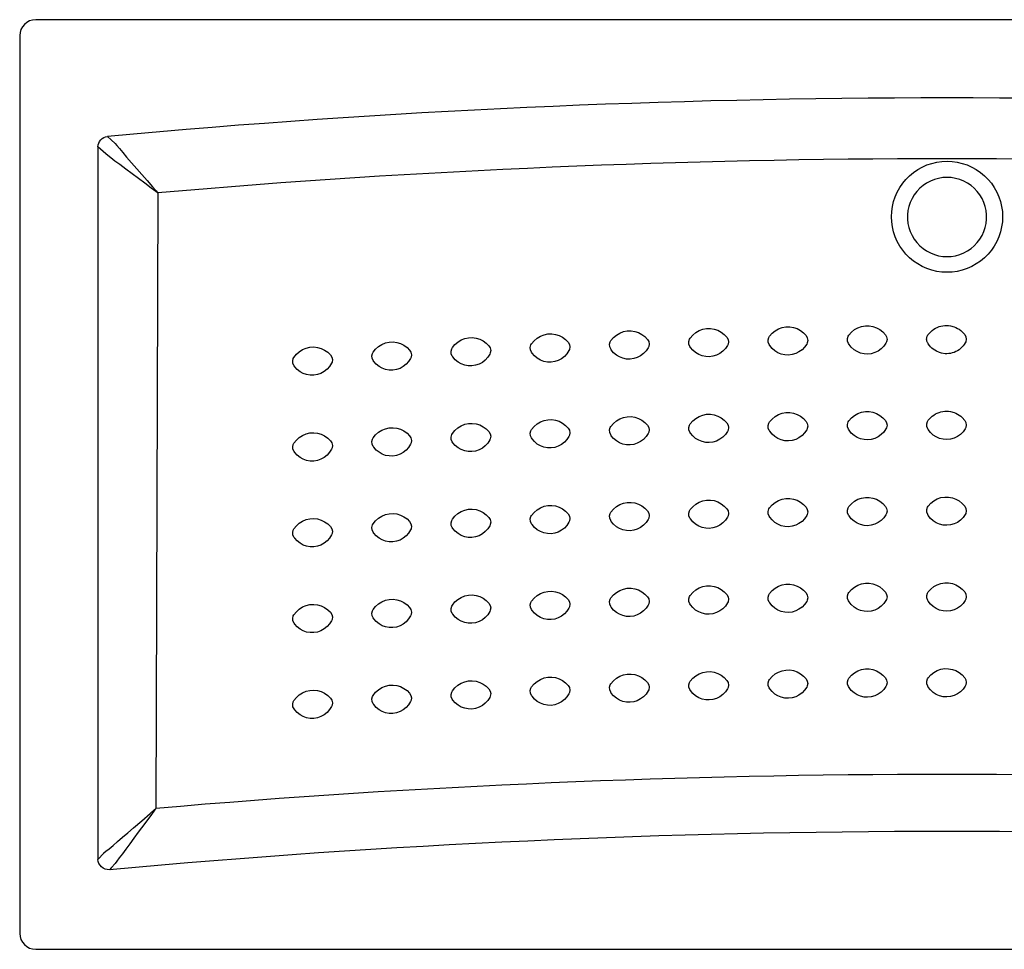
# Model space of a CAD drawing. Header units: millimetres. Extents: x -0.7 to 0.7, y -0.7 to 0.
# Tile 1 of 2: x -0.7 to 0.04, y -0.7 to 0. Entities that reach past the tile are written whole.
import ezdxf

# ---------------------------------------------------------------- set-up
doc = ezdxf.new("R2010")
doc.units = ezdxf.units.MM
doc.layers.add('BLOCKS', color=3, linetype='Continuous')

msp = doc.modelspace()

# ---------------------------------------------------------------- linework, layer by layer
at = {"layer": 'BLOCKS'}
for p, q in [((0.69, 0), (-0.69, 0)), ((-0.70209, -0.01209), (-0.70209, -0.69209)), ((-0.64281, -0.09627), (-0.64281, -0.63606)), ((-0.63696, -0.10162), (-0.64281, -0.09627)), ((-0.62979, -0.09377), (-0.62969, -0.09389)), ((-0.63686, -0.10171), (-0.63696, -0.10162)), ((-0.59756, -0.13115), (-0.59899, -0.59748)), ((-0.64281, -0.63606), (-0.63849, -0.63132)), ((-0.63849, -0.63132), (-0.63836, -0.63122)), ((-0.6298, -0.63906), (-0.6299, -0.63917)), ((-0.69, -0.70419), (0.69, -0.70419))]:
    msp.add_line(p, q, dxfattribs=at)
at = {"layer": 'BLOCKS', "flags": 128}
for points in [[(-0.64281, -0.09627), (-0.64265, -0.09484), (-0.64222, -0.09347), (-0.64156, -0.09218), (-0.64068, -0.09103), (-0.63962, -0.09005), (-0.6384, -0.08927), (-0.63706, -0.08872), (-0.63566, -0.08842)], [(-0.63566, -0.08842), (-0.63291, -0.09093), (-0.62979, -0.09377)], [(-0.62969, -0.09389), (-0.62844, -0.09542), (-0.62652, -0.0977), (-0.62404, -0.10061), (-0.62111, -0.10404), (-0.6174, -0.10834), (-0.61335, -0.11301), (-0.60955, -0.11739), (-0.60561, -0.12192), (-0.60159, -0.12653), (-0.59877, -0.12976), (-0.59793, -0.13073), (-0.59767, -0.13103), (-0.59758, -0.13112), (-0.59756, -0.13115)], [(-0.59756, -0.13115), (-0.59759, -0.13113), (-0.59769, -0.13105), (-0.59801, -0.13082), (-0.59904, -0.13006), (-0.60249, -0.12752), (-0.60741, -0.12388), (-0.61224, -0.12031), (-0.61688, -0.11686), (-0.62183, -0.11317), (-0.62636, -0.10977), (-0.62995, -0.10706), (-0.63298, -0.10475), (-0.63533, -0.10293), (-0.63686, -0.10171)], [(0, -0.19136), (-0.00388, -0.19118), (-0.00773, -0.19064), (-0.01151, -0.18976), (-0.0152, -0.18852), (-0.01875, -0.18695), (-0.02215, -0.18506), (-0.02535, -0.18286), (-0.02834, -0.18038), (-0.03109, -0.17764), (-0.03357, -0.17465), (-0.03577, -0.17144), (-0.03766, -0.16805), (-0.03923, -0.16449), (-0.04047, -0.16081), (-0.04135, -0.15703), (-0.04189, -0.15318), (-0.04207, -0.1493), (-0.04189, -0.14542), (-0.04135, -0.14157), (-0.04047, -0.13779), (-0.03923, -0.1341), (-0.03766, -0.13055), (-0.03577, -0.12715), (-0.03357, -0.12395), (-0.03109, -0.12096), (-0.02834, -0.11821), (-0.02535, -0.11573), (-0.02215, -0.11353), (-0.01875, -0.11164), (-0.0152, -0.11007), (-0.01151, -0.10884), (-0.00773, -0.10795), (-0.00388, -0.10741), (0, -0.10723), (0.00388, -0.10741), (0.00773, -0.10795), (0.01151, -0.10884), (0.0152, -0.11007), (0.01875, -0.11164), (0.02215, -0.11353), (0.02535, -0.11573), (0.02834, -0.11821), (0.03109, -0.12096), (0.03357, -0.12395), (0.03577, -0.12715), (0.03766, -0.13055), (0.03923, -0.1341), (0.04047, -0.13779), (0.04135, -0.14157), (0.04189, -0.14542), (0.04207, -0.1493), (0.04189, -0.15318), (0.04135, -0.15703), (0.04047, -0.16081), (0.03923, -0.16449), (0.03766, -0.16805), (0.03577, -0.17144), (0.03357, -0.17465), (0.03109, -0.17764), (0.02834, -0.18038), (0.02535, -0.18286), (0.02215, -0.18506), (0.01875, -0.18695), (0.0152, -0.18852), (0.01151, -0.18976), (0.00773, -0.19064), (0.00388, -0.19118), (0, -0.19136)], [(0, -0.11948), (-0.00324, -0.11965), (-0.00645, -0.12018), (-0.00958, -0.12105), (-0.0126, -0.12225), (-0.01547, -0.12377), (-0.01816, -0.12559), (-0.02063, -0.12769), (-0.02286, -0.13005), (-0.02483, -0.13264), (-0.02651, -0.13542), (-0.02787, -0.13837), (-0.02891, -0.14145), (-0.0296, -0.14462), (-0.02996, -0.14785), (-0.02996, -0.15109), (-0.0296, -0.15432), (-0.02891, -0.1575), (-0.02787, -0.16057), (-0.02651, -0.16352), (-0.02483, -0.1663), (-0.02286, -0.16889), (-0.02063, -0.17125), (-0.01816, -0.17335), (-0.01547, -0.17517), (-0.0126, -0.17669), (-0.00958, -0.1779), (-0.00645, -0.17877), (-0.00324, -0.17929), (0, -0.17947), (0.00324, -0.17929), (0.00645, -0.17877), (0.00958, -0.1779), (0.0126, -0.17669), (0.01547, -0.17517), (0.01816, -0.17335), (0.02063, -0.17125), (0.02286, -0.16889), (0.02483, -0.1663), (0.02651, -0.16352), (0.02787, -0.16057), (0.02891, -0.1575), (0.0296, -0.15432), (0.02996, -0.15109), (0.02996, -0.14785), (0.0296, -0.14462), (0.02891, -0.14145), (0.02787, -0.13837), (0.02651, -0.13542), (0.02483, -0.13264), (0.02286, -0.13005), (0.02063, -0.12769), (0.01816, -0.12559), (0.01547, -0.12377), (0.0126, -0.12225), (0.00958, -0.12105), (0.00645, -0.12018), (0.00324, -0.11965), (0, -0.11948)], [(-0.31453, -0.24548), (-0.31264, -0.2432), (-0.31041, -0.24127), (-0.30788, -0.23974), (-0.30512, -0.23865), (-0.30226, -0.23807), (-0.29933, -0.23798), (-0.29648, -0.23838), (-0.29373, -0.23925), (-0.29116, -0.24057), (-0.28883, -0.24229), (-0.28686, -0.24433)], [(-0.2545, -0.24306), (-0.2526, -0.2408), (-0.25035, -0.23888), (-0.2478, -0.23737), (-0.24504, -0.23632), (-0.24217, -0.23576), (-0.23925, -0.23569), (-0.2364, -0.23611), (-0.23366, -0.237), (-0.23109, -0.23835), (-0.22878, -0.24009), (-0.22682, -0.24215)], [(-0.19446, -0.24116), (-0.19254, -0.23891), (-0.19027, -0.23701), (-0.18771, -0.23552), (-0.18494, -0.23449), (-0.18207, -0.23395), (-0.17914, -0.23391), (-0.1763, -0.23436), (-0.17356, -0.23527), (-0.17101, -0.23664), (-0.16871, -0.23841), (-0.16677, -0.24048)], [(-0.13441, -0.23976), (-0.13246, -0.23753), (-0.13018, -0.23565), (-0.12761, -0.23418), (-0.12483, -0.23317), (-0.12195, -0.23266), (-0.11902, -0.23264), (-0.11618, -0.23312), (-0.11346, -0.23405), (-0.11092, -0.23544), (-0.10863, -0.23723), (-0.10671, -0.23931)], [(-0.07434, -0.23887), (-0.07238, -0.23666), (-0.07008, -0.2348), (-0.0675, -0.23335), (-0.06471, -0.23237), (-0.06182, -0.23188), (-0.0589, -0.23189), (-0.05606, -0.23238), (-0.05335, -0.23335), (-0.05081, -0.23475), (-0.04855, -0.23656), (-0.04664, -0.23866)], [(-0.01464, -0.24488), (-0.01487, -0.24446), (-0.01506, -0.24403), (-0.01521, -0.24358), (-0.01534, -0.24309), (-0.01541, -0.24262), (-0.01545, -0.24214), (-0.01545, -0.24167), (-0.0154, -0.24117), (-0.01531, -0.24071), (-0.01519, -0.24026), (-0.01503, -0.23983), (-0.01482, -0.23938), (-0.01447, -0.23878), (-0.01427, -0.23849)], [(-0.01427, -0.23849), (-0.01334, -0.23737), (-0.01233, -0.23633), (-0.01123, -0.23538), (-0.00997, -0.23446), (-0.00873, -0.2337), (-0.00742, -0.23305), (-0.00608, -0.23252), (-0.00458, -0.23207), (-0.00317, -0.23178), (-0.00174, -0.23161), (-0.00031, -0.23156), (0.00123, -0.23164), (0.00263, -0.23184), (0.00537, -0.23257), (0.00677, -0.23315), (0.00804, -0.2338), (0.00926, -0.23455), (0.0104, -0.2354), (0.01154, -0.2364), (0.01343, -0.23852)], [(0.01343, -0.23852), (0.01432, -0.24022), (0.0146, -0.24213), (0.01424, -0.24397), (0.01379, -0.2449)], [(-0.4345, -0.25185), (-0.43266, -0.24954), (-0.43046, -0.24756), (-0.42795, -0.24599), (-0.42522, -0.24486), (-0.42236, -0.24423), (-0.41944, -0.24408), (-0.41658, -0.24444), (-0.41382, -0.24526), (-0.41122, -0.24654), (-0.40886, -0.24822), (-0.40685, -0.25023)], [(-0.37453, -0.24841), (-0.37266, -0.24611), (-0.37045, -0.24416), (-0.36793, -0.24261), (-0.36518, -0.2415), (-0.36232, -0.24089), (-0.3594, -0.24078), (-0.35654, -0.24115), (-0.35379, -0.242), (-0.3512, -0.2433), (-0.34886, -0.245), (-0.34687, -0.24702)], [(-0.31463, -0.25187), (-0.3154, -0.25011), (-0.31554, -0.2482), (-0.31505, -0.24639), (-0.31453, -0.24548)], [(-0.28686, -0.24433), (-0.28589, -0.24599), (-0.28553, -0.24788), (-0.28581, -0.24974), (-0.28622, -0.25069)], [(-0.25466, -0.24945), (-0.25542, -0.24769), (-0.25554, -0.24577), (-0.25503, -0.24397), (-0.2545, -0.24306)], [(-0.22682, -0.24215), (-0.22587, -0.24382), (-0.22552, -0.24571), (-0.22583, -0.24757), (-0.22624, -0.24851)], [(-0.19467, -0.24754), (-0.19541, -0.24577), (-0.19552, -0.24385), (-0.195, -0.24205), (-0.19446, -0.24116)], [(-0.16677, -0.24048), (-0.16583, -0.24215), (-0.16551, -0.24405), (-0.16582, -0.24591), (-0.16625, -0.24685)], [(-0.13467, -0.24614), (-0.1354, -0.24437), (-0.13549, -0.24245), (-0.13495, -0.24065), (-0.13441, -0.23976)], [(-0.10624, -0.24569), (-0.10784, -0.248), (-0.1098, -0.25002), (-0.11208, -0.25168), (-0.1146, -0.25294), (-0.11728, -0.25373), (-0.12006, -0.25406), (-0.12281, -0.25392), (-0.1255, -0.25332), (-0.12804, -0.25227), (-0.13038, -0.25082), (-0.13247, -0.24898), (-0.13423, -0.24682), (-0.13467, -0.24614)], [(-0.10671, -0.23931), (-0.10579, -0.241), (-0.10547, -0.2429), (-0.10581, -0.24475), (-0.10624, -0.24569)], [(-0.07466, -0.24526), (-0.07537, -0.24347), (-0.07544, -0.24155), (-0.07489, -0.23976), (-0.07434, -0.23887)], [(-0.04623, -0.24504), (-0.04785, -0.24734), (-0.04983, -0.24935), (-0.05212, -0.25099), (-0.05465, -0.25222), (-0.05734, -0.25299), (-0.06011, -0.2533), (-0.06286, -0.25313), (-0.06554, -0.25251), (-0.06808, -0.25144), (-0.07041, -0.24997), (-0.07248, -0.24811), (-0.07422, -0.24594), (-0.07466, -0.24526)], [(-0.04664, -0.23866), (-0.04573, -0.24036), (-0.04544, -0.24226), (-0.04579, -0.24411), (-0.04623, -0.24504)], [(0.01379, -0.2449), (0.01303, -0.24606), (0.01218, -0.24715), (0.01125, -0.24817), (0.01016, -0.24918), (0.00906, -0.25002), (0.00789, -0.25078), (0.00667, -0.25142), (0.00531, -0.25201), (0.004, -0.25243), (0.00266, -0.25275), (0.00131, -0.25295), (-0.00016, -0.25304), (-0.00152, -0.25301), (-0.00419, -0.2526), (-0.00559, -0.2522), (-0.00808, -0.25114), (-0.00924, -0.25046), (-0.01043, -0.24963), (-0.01148, -0.24875), (-0.01246, -0.24778), (-0.01335, -0.24675), (-0.01421, -0.24556), (-0.01464, -0.24488)], [(-0.49445, -0.25579), (-0.49262, -0.25347), (-0.49044, -0.25148), (-0.48794, -0.24988), (-0.48522, -0.24873), (-0.48237, -0.24807), (-0.47945, -0.2479), (-0.47659, -0.24823), (-0.47382, -0.24903), (-0.47121, -0.25029), (-0.46884, -0.25195), (-0.46681, -0.25394)], [(-0.4345, -0.25824), (-0.4353, -0.25649), (-0.43547, -0.25458), (-0.43501, -0.25276), (-0.4345, -0.25185)], [(-0.40685, -0.25023), (-0.40586, -0.25187), (-0.40547, -0.25376), (-0.40572, -0.25562), (-0.40611, -0.25658)], [(-0.37458, -0.2548), (-0.37536, -0.25305), (-0.37552, -0.25113), (-0.37504, -0.24932), (-0.37453, -0.24841)], [(-0.34618, -0.25338), (-0.3477, -0.25575), (-0.34959, -0.25783), (-0.35181, -0.25957), (-0.35429, -0.26091), (-0.35694, -0.26179), (-0.3597, -0.26222), (-0.36246, -0.26217), (-0.36516, -0.26166), (-0.36774, -0.2607), (-0.37013, -0.25933), (-0.37228, -0.25756), (-0.37411, -0.25546), (-0.37458, -0.2548)], [(-0.34687, -0.24702), (-0.34589, -0.24868), (-0.34551, -0.25057), (-0.34578, -0.25243), (-0.34618, -0.25338)], [(-0.28622, -0.25069), (-0.28776, -0.25305), (-0.28967, -0.25512), (-0.29191, -0.25683), (-0.2944, -0.25815), (-0.29705, -0.25901), (-0.29982, -0.25942), (-0.30257, -0.25934), (-0.30527, -0.25881), (-0.30785, -0.25783), (-0.31022, -0.25644), (-0.31236, -0.25465), (-0.31417, -0.25254), (-0.31463, -0.25187)], [(-0.22624, -0.24851), (-0.2278, -0.25086), (-0.22973, -0.25291), (-0.23198, -0.25461), (-0.23448, -0.2559), (-0.23715, -0.25674), (-0.23991, -0.25712), (-0.24267, -0.25703), (-0.24536, -0.25647), (-0.24793, -0.25547), (-0.25029, -0.25406), (-0.25241, -0.25225), (-0.25421, -0.25012), (-0.25466, -0.24945)], [(-0.16625, -0.24685), (-0.16783, -0.24918), (-0.16977, -0.25121), (-0.17204, -0.25289), (-0.17455, -0.25416), (-0.17722, -0.25498), (-0.17999, -0.25534), (-0.18274, -0.25522), (-0.18544, -0.25464), (-0.18799, -0.25362), (-0.19034, -0.25219), (-0.19245, -0.25036), (-0.19423, -0.24822), (-0.19467, -0.24754)], [(-0.49438, -0.26219), (-0.4952, -0.26045), (-0.49539, -0.25854), (-0.49494, -0.25671), (-0.49445, -0.25579)], [(-0.46602, -0.26028), (-0.4675, -0.26268), (-0.46935, -0.26479), (-0.47154, -0.26657), (-0.474, -0.26795), (-0.47663, -0.26888), (-0.47939, -0.26935), (-0.48214, -0.26935), (-0.48486, -0.26888), (-0.48745, -0.26797), (-0.48986, -0.26664), (-0.49204, -0.26491), (-0.49391, -0.26284), (-0.49438, -0.26219)], [(-0.46681, -0.25394), (-0.4658, -0.25558), (-0.46539, -0.25746), (-0.46563, -0.25932), (-0.46602, -0.26028)], [(-0.40611, -0.25658), (-0.40761, -0.25896), (-0.40949, -0.26106), (-0.41169, -0.26281), (-0.41416, -0.26417), (-0.4168, -0.26508), (-0.41956, -0.26553), (-0.42231, -0.2655), (-0.42502, -0.26502), (-0.42761, -0.26408), (-0.43001, -0.26273), (-0.43218, -0.26098), (-0.43403, -0.2589), (-0.4345, -0.25824)], [(-0.13441, -0.30475), (-0.13246, -0.30252), (-0.13018, -0.30064), (-0.12761, -0.29917), (-0.12483, -0.29816), (-0.12195, -0.29765), (-0.11902, -0.29763), (-0.11618, -0.29811), (-0.11346, -0.29904), (-0.11092, -0.30043), (-0.10863, -0.30222), (-0.10671, -0.3043)], [(-0.07434, -0.30386), (-0.07238, -0.30165), (-0.07008, -0.29979), (-0.0675, -0.29834), (-0.06471, -0.29736), (-0.06182, -0.29687), (-0.0589, -0.29688), (-0.05606, -0.29737), (-0.05335, -0.29834), (-0.05081, -0.29974), (-0.04855, -0.30155), (-0.04664, -0.30365)], [(-0.01427, -0.30348), (-0.01334, -0.30236), (-0.01233, -0.30132), (-0.01123, -0.30037), (-0.00997, -0.29945), (-0.00873, -0.29869), (-0.00742, -0.29804), (-0.00608, -0.29751), (-0.00458, -0.29706), (-0.00317, -0.29677), (-0.00174, -0.2966), (-0.00031, -0.29655), (0.00123, -0.29663), (0.00263, -0.29683), (0.00537, -0.29756), (0.00677, -0.29814), (0.00804, -0.29879), (0.00926, -0.29954), (0.0104, -0.30039), (0.01154, -0.30139), (0.01343, -0.30351)], [(-0.31453, -0.31047), (-0.31264, -0.30819), (-0.31041, -0.30626), (-0.30788, -0.30473), (-0.30512, -0.30364), (-0.30226, -0.30306), (-0.29933, -0.30297), (-0.29648, -0.30337), (-0.29373, -0.30424), (-0.29116, -0.30556), (-0.28883, -0.30728), (-0.28686, -0.30932)], [(-0.2545, -0.30805), (-0.2526, -0.30579), (-0.25035, -0.30387), (-0.2478, -0.30236), (-0.24504, -0.30131), (-0.24217, -0.30075), (-0.23925, -0.30068), (-0.2364, -0.3011), (-0.23366, -0.30199), (-0.23109, -0.30334), (-0.22878, -0.30508), (-0.22682, -0.30714)], [(-0.19446, -0.30615), (-0.19254, -0.3039), (-0.19027, -0.302), (-0.18771, -0.30051), (-0.18494, -0.29948), (-0.18207, -0.29894), (-0.17914, -0.2989), (-0.1763, -0.29935), (-0.17356, -0.30026), (-0.17101, -0.30163), (-0.16871, -0.3034), (-0.16677, -0.30547)], [(-0.16677, -0.30547), (-0.16583, -0.30714), (-0.16551, -0.30904), (-0.16582, -0.3109), (-0.16625, -0.31184)], [(-0.13467, -0.31113), (-0.1354, -0.30936), (-0.13549, -0.30744), (-0.13495, -0.30564), (-0.13441, -0.30475)], [(-0.10671, -0.3043), (-0.10579, -0.30599), (-0.10547, -0.30789), (-0.10581, -0.30974), (-0.10624, -0.31068)], [(-0.07466, -0.31025), (-0.07537, -0.30846), (-0.07544, -0.30654), (-0.07489, -0.30475), (-0.07434, -0.30386)], [(-0.04664, -0.30365), (-0.04573, -0.30535), (-0.04544, -0.30725), (-0.04579, -0.3091), (-0.04623, -0.31003)], [(-0.01464, -0.30987), (-0.01534, -0.30808), (-0.0154, -0.30616), (-0.01482, -0.30437), (-0.01427, -0.30348)], [(0.01343, -0.30351), (0.01432, -0.30521), (0.0146, -0.30712), (0.01424, -0.30896), (0.01379, -0.30989)], [(-0.49445, -0.32078), (-0.49262, -0.31846), (-0.49044, -0.31647), (-0.48794, -0.31487), (-0.48522, -0.31372), (-0.48237, -0.31306), (-0.47945, -0.31289), (-0.47659, -0.31322), (-0.47382, -0.31402), (-0.47121, -0.31528), (-0.46884, -0.31694), (-0.46681, -0.31893)], [(-0.4345, -0.31684), (-0.43266, -0.31453), (-0.43046, -0.31255), (-0.42795, -0.31098), (-0.42522, -0.30985), (-0.42236, -0.30922), (-0.41944, -0.30908), (-0.41658, -0.30943), (-0.41382, -0.31025), (-0.41122, -0.31153), (-0.40886, -0.31321), (-0.40685, -0.31522)], [(-0.37453, -0.3134), (-0.37266, -0.3111), (-0.37045, -0.30915), (-0.36793, -0.3076), (-0.36518, -0.30649), (-0.36232, -0.30588), (-0.3594, -0.30577), (-0.35654, -0.30614), (-0.35379, -0.30699), (-0.3512, -0.30829), (-0.34886, -0.30999), (-0.34687, -0.31201)], [(-0.34687, -0.31201), (-0.34589, -0.31367), (-0.34551, -0.31556), (-0.34578, -0.31742), (-0.34618, -0.31837)], [(-0.31463, -0.31686), (-0.3154, -0.31511), (-0.31554, -0.31319), (-0.31505, -0.31138), (-0.31453, -0.31047)], [(-0.28686, -0.30932), (-0.28589, -0.31098), (-0.28553, -0.31288), (-0.28581, -0.31473), (-0.28622, -0.31568)], [(-0.25466, -0.31444), (-0.25542, -0.31268), (-0.25554, -0.31076), (-0.25503, -0.30896), (-0.2545, -0.30805)], [(-0.22682, -0.30714), (-0.22587, -0.30881), (-0.22552, -0.3107), (-0.22583, -0.31256), (-0.22624, -0.3135)], [(-0.19467, -0.31253), (-0.19541, -0.31076), (-0.19552, -0.30884), (-0.195, -0.30704), (-0.19446, -0.30615)], [(-0.16625, -0.31184), (-0.16783, -0.31417), (-0.16977, -0.3162), (-0.17204, -0.31788), (-0.17455, -0.31915), (-0.17722, -0.31997), (-0.17999, -0.32033), (-0.18274, -0.32021), (-0.18544, -0.31963), (-0.18799, -0.31861), (-0.19034, -0.31718), (-0.19245, -0.31535), (-0.19423, -0.31321), (-0.19467, -0.31253)], [(-0.10624, -0.31068), (-0.10784, -0.31299), (-0.1098, -0.31501), (-0.11208, -0.31667), (-0.1146, -0.31793), (-0.11728, -0.31872), (-0.12006, -0.31905), (-0.12281, -0.31891), (-0.1255, -0.31831), (-0.12804, -0.31726), (-0.13038, -0.31581), (-0.13247, -0.31397), (-0.13423, -0.31181), (-0.13467, -0.31113)], [(-0.04623, -0.31003), (-0.04785, -0.31233), (-0.04983, -0.31434), (-0.05212, -0.31598), (-0.05465, -0.31721), (-0.05734, -0.31798), (-0.06011, -0.31829), (-0.06286, -0.31812), (-0.06554, -0.3175), (-0.06808, -0.31643), (-0.07041, -0.31496), (-0.07248, -0.3131), (-0.07422, -0.31093), (-0.07466, -0.31025)], [(0.01379, -0.30989), (0.01215, -0.31218), (0.01016, -0.31417), (0.00785, -0.31579), (0.00531, -0.317), (0.00262, -0.31775), (-0.00016, -0.31803), (-0.00291, -0.31784), (-0.00559, -0.31719), (-0.00812, -0.31611), (-0.01043, -0.31462), (-0.01249, -0.31274), (-0.01421, -0.31055), (-0.01464, -0.30987)], [(-0.46681, -0.31893), (-0.4658, -0.32057), (-0.46539, -0.32245), (-0.46563, -0.32431), (-0.46602, -0.32527)], [(-0.4345, -0.32323), (-0.4353, -0.32148), (-0.43547, -0.31957), (-0.43501, -0.31775), (-0.4345, -0.31684)], [(-0.40685, -0.31522), (-0.40586, -0.31686), (-0.40547, -0.31875), (-0.40572, -0.32061), (-0.40611, -0.32157)], [(-0.37458, -0.31979), (-0.37536, -0.31804), (-0.37552, -0.31612), (-0.37504, -0.31431), (-0.37453, -0.3134)], [(-0.34618, -0.31837), (-0.3477, -0.32074), (-0.34959, -0.32282), (-0.35181, -0.32456), (-0.35429, -0.3259), (-0.35694, -0.32678), (-0.3597, -0.32721), (-0.36246, -0.32716), (-0.36516, -0.32665), (-0.36774, -0.32569), (-0.37013, -0.32432), (-0.37228, -0.32255), (-0.37411, -0.32045), (-0.37458, -0.31979)], [(-0.28622, -0.31568), (-0.28776, -0.31804), (-0.28967, -0.32011), (-0.29191, -0.32182), (-0.2944, -0.32314), (-0.29705, -0.324), (-0.29982, -0.32441), (-0.30257, -0.32433), (-0.30527, -0.3238), (-0.30785, -0.32282), (-0.31022, -0.32143), (-0.31236, -0.31964), (-0.31417, -0.31753), (-0.31463, -0.31686)], [(-0.22624, -0.3135), (-0.2278, -0.31585), (-0.22973, -0.3179), (-0.23198, -0.3196), (-0.23448, -0.32089), (-0.23715, -0.32173), (-0.23991, -0.32211), (-0.24267, -0.32202), (-0.24536, -0.32146), (-0.24793, -0.32046), (-0.25029, -0.31905), (-0.25241, -0.31724), (-0.25421, -0.31511), (-0.25466, -0.31444)], [(-0.49438, -0.32718), (-0.4952, -0.32544), (-0.49539, -0.32353), (-0.49494, -0.3217), (-0.49445, -0.32078)], [(-0.46602, -0.32527), (-0.4675, -0.32767), (-0.46935, -0.32978), (-0.47154, -0.33156), (-0.474, -0.33294), (-0.47663, -0.33387), (-0.47939, -0.33434), (-0.48214, -0.33434), (-0.48486, -0.33387), (-0.48745, -0.33296), (-0.48986, -0.33163), (-0.49204, -0.3299), (-0.49391, -0.32783), (-0.49438, -0.32718)], [(-0.40611, -0.32157), (-0.40761, -0.32395), (-0.40949, -0.32605), (-0.41169, -0.3278), (-0.41416, -0.32916), (-0.4168, -0.33007), (-0.41956, -0.33052), (-0.42231, -0.33049), (-0.42502, -0.33001), (-0.42761, -0.32907), (-0.43001, -0.32772), (-0.43218, -0.32597), (-0.43403, -0.32389), (-0.4345, -0.32323)], [(-0.19446, -0.37114), (-0.19254, -0.36889), (-0.19027, -0.36699), (-0.18771, -0.3655), (-0.18494, -0.36447), (-0.18207, -0.36393), (-0.17914, -0.36389), (-0.1763, -0.36434), (-0.17356, -0.36525), (-0.17101, -0.36662), (-0.16871, -0.36839), (-0.16677, -0.37046)], [(-0.13441, -0.36974), (-0.13246, -0.36751), (-0.13018, -0.36563), (-0.12761, -0.36416), (-0.12483, -0.36315), (-0.12195, -0.36264), (-0.11902, -0.36262), (-0.11618, -0.3631), (-0.11346, -0.36403), (-0.11092, -0.36542), (-0.10863, -0.36721), (-0.10671, -0.36929)], [(-0.07434, -0.36885), (-0.07238, -0.36664), (-0.07008, -0.36478), (-0.0675, -0.36333), (-0.06471, -0.36235), (-0.06182, -0.36186), (-0.0589, -0.36187), (-0.05606, -0.36236), (-0.05335, -0.36333), (-0.05081, -0.36473), (-0.04855, -0.36654), (-0.04664, -0.36864)], [(-0.01427, -0.36848), (-0.01229, -0.36628), (-0.00997, -0.36444), (-0.00738, -0.36302), (-0.00458, -0.36205), (-0.00169, -0.36159), (0.00123, -0.36162), (0.00406, -0.36214), (0.00677, -0.36313), (0.00929, -0.36456), (0.01154, -0.36638), (0.01343, -0.3685)], [(-0.37453, -0.37839), (-0.37266, -0.37609), (-0.37045, -0.37414), (-0.36793, -0.37259), (-0.36518, -0.37148), (-0.36232, -0.37087), (-0.3594, -0.37076), (-0.35654, -0.37113), (-0.35379, -0.37198), (-0.3512, -0.37328), (-0.34886, -0.37498), (-0.34687, -0.377)], [(-0.31453, -0.37546), (-0.31264, -0.37318), (-0.31041, -0.37125), (-0.30788, -0.36972), (-0.30512, -0.36863), (-0.30226, -0.36805), (-0.29933, -0.36796), (-0.29648, -0.36836), (-0.29373, -0.36923), (-0.29116, -0.37055), (-0.28883, -0.37227), (-0.28686, -0.37431)], [(-0.2545, -0.37304), (-0.2526, -0.37078), (-0.25035, -0.36886), (-0.2478, -0.36735), (-0.24504, -0.3663), (-0.24217, -0.36574), (-0.23925, -0.36567), (-0.2364, -0.36609), (-0.23366, -0.36698), (-0.23109, -0.36833), (-0.22878, -0.37007), (-0.22682, -0.37213)], [(-0.22682, -0.37213), (-0.22587, -0.3738), (-0.22552, -0.37569), (-0.22583, -0.37755), (-0.22624, -0.37849)], [(-0.19467, -0.37752), (-0.19541, -0.37575), (-0.19552, -0.37383), (-0.195, -0.37203), (-0.19446, -0.37114)], [(-0.16677, -0.37046), (-0.16583, -0.37213), (-0.16551, -0.37403), (-0.16582, -0.37589), (-0.16625, -0.37683)], [(-0.13467, -0.37612), (-0.1354, -0.37435), (-0.13549, -0.37243), (-0.13495, -0.37063), (-0.13441, -0.36974)], [(-0.10671, -0.36929), (-0.10579, -0.37098), (-0.10547, -0.37288), (-0.10581, -0.37473), (-0.10624, -0.37567)], [(-0.07466, -0.37524), (-0.07537, -0.37345), (-0.07544, -0.37153), (-0.07489, -0.36974), (-0.07434, -0.36885)], [(-0.04664, -0.36864), (-0.04573, -0.37034), (-0.04544, -0.37224), (-0.04579, -0.37409), (-0.04623, -0.37502)], [(-0.01464, -0.37486), (-0.01534, -0.37307), (-0.0154, -0.37115), (-0.01482, -0.36936), (-0.01427, -0.36848)], [(0.01343, -0.3685), (0.01432, -0.3702), (0.0146, -0.37211), (0.01424, -0.37395), (0.01379, -0.37488)], [(-0.49445, -0.38577), (-0.49262, -0.38345), (-0.49044, -0.38146), (-0.48794, -0.37986), (-0.48522, -0.37871), (-0.48237, -0.37805), (-0.47945, -0.37788), (-0.47659, -0.37821), (-0.47382, -0.37901), (-0.47121, -0.38027), (-0.46884, -0.38193), (-0.46681, -0.38392)], [(-0.4345, -0.38183), (-0.43266, -0.37952), (-0.43046, -0.37754), (-0.42795, -0.37597), (-0.42522, -0.37484), (-0.42236, -0.37421), (-0.41944, -0.37407), (-0.41658, -0.37442), (-0.41382, -0.37524), (-0.41122, -0.37652), (-0.40886, -0.3782), (-0.40685, -0.38021)], [(-0.37458, -0.38478), (-0.37536, -0.38303), (-0.37552, -0.38111), (-0.37504, -0.3793), (-0.37453, -0.37839)], [(-0.34687, -0.377), (-0.34589, -0.37866), (-0.34551, -0.38055), (-0.34578, -0.38241), (-0.34618, -0.38336)], [(-0.31463, -0.38185), (-0.3154, -0.3801), (-0.31554, -0.37818), (-0.31505, -0.37637), (-0.31453, -0.37546)], [(-0.28686, -0.37431), (-0.28589, -0.37597), (-0.28553, -0.37787), (-0.28581, -0.37972), (-0.28622, -0.38067)], [(-0.25466, -0.37943), (-0.25542, -0.37767), (-0.25554, -0.37575), (-0.25503, -0.37395), (-0.2545, -0.37304)], [(-0.22624, -0.37849), (-0.2278, -0.38084), (-0.22973, -0.38289), (-0.23198, -0.38459), (-0.23448, -0.38588), (-0.23715, -0.38672), (-0.23991, -0.3871), (-0.24267, -0.38701), (-0.24536, -0.38645), (-0.24793, -0.38545), (-0.25029, -0.38404), (-0.25241, -0.38223), (-0.25421, -0.38011), (-0.25466, -0.37943)], [(-0.16625, -0.37683), (-0.16783, -0.37916), (-0.16977, -0.38119), (-0.17204, -0.38287), (-0.17455, -0.38414), (-0.17722, -0.38496), (-0.17999, -0.38532), (-0.18274, -0.3852), (-0.18544, -0.38462), (-0.18799, -0.3836), (-0.19034, -0.38217), (-0.19245, -0.38034), (-0.19423, -0.3782), (-0.19467, -0.37752)], [(-0.10624, -0.37567), (-0.10784, -0.37799), (-0.1098, -0.38), (-0.11208, -0.38166), (-0.1146, -0.38292), (-0.11728, -0.38371), (-0.12006, -0.38404), (-0.12281, -0.3839), (-0.1255, -0.3833), (-0.12804, -0.38225), (-0.13038, -0.3808), (-0.13247, -0.37896), (-0.13423, -0.3768), (-0.13467, -0.37612)], [(-0.04623, -0.37502), (-0.04785, -0.37732), (-0.04983, -0.37933), (-0.05212, -0.38097), (-0.05465, -0.3822), (-0.05734, -0.38297), (-0.06011, -0.38328), (-0.06286, -0.38311), (-0.06554, -0.38249), (-0.06808, -0.38142), (-0.07041, -0.37995), (-0.07248, -0.37809), (-0.07422, -0.37592), (-0.07466, -0.37524)], [(0.01379, -0.37488), (0.01215, -0.37717), (0.01016, -0.37916), (0.00785, -0.38078), (0.00531, -0.38199), (0.00262, -0.38274), (-0.00016, -0.38302), (-0.00291, -0.38283), (-0.00559, -0.38218), (-0.00812, -0.3811), (-0.01043, -0.37961), (-0.01249, -0.37773), (-0.01421, -0.37554), (-0.01464, -0.37486)], [(-0.49438, -0.39217), (-0.4952, -0.39043), (-0.49539, -0.38852), (-0.49494, -0.38669), (-0.49445, -0.38577)], [(-0.46681, -0.38392), (-0.4658, -0.38556), (-0.46539, -0.38744), (-0.46563, -0.3893), (-0.46602, -0.39026)], [(-0.4345, -0.38822), (-0.4353, -0.38648), (-0.43547, -0.38456), (-0.43501, -0.38274), (-0.4345, -0.38183)], [(-0.40611, -0.38656), (-0.40761, -0.38894), (-0.40949, -0.39104), (-0.41169, -0.39279), (-0.41416, -0.39415), (-0.4168, -0.39506), (-0.41956, -0.39551), (-0.42231, -0.39548), (-0.42502, -0.395), (-0.42761, -0.39406), (-0.43001, -0.39271), (-0.43218, -0.39096), (-0.43403, -0.38888), (-0.4345, -0.38822)], [(-0.40685, -0.38021), (-0.40586, -0.38185), (-0.40547, -0.38374), (-0.40572, -0.3856), (-0.40611, -0.38656)], [(-0.34618, -0.38336), (-0.3477, -0.38573), (-0.34959, -0.38781), (-0.35181, -0.38955), (-0.35429, -0.39089), (-0.35694, -0.39177), (-0.3597, -0.3922), (-0.36246, -0.39215), (-0.36516, -0.39164), (-0.36774, -0.39068), (-0.37013, -0.38931), (-0.37228, -0.38754), (-0.37411, -0.38544), (-0.37458, -0.38478)], [(-0.28622, -0.38067), (-0.28776, -0.38303), (-0.28967, -0.3851), (-0.29191, -0.38681), (-0.2944, -0.38813), (-0.29705, -0.38899), (-0.29982, -0.3894), (-0.30257, -0.38932), (-0.30527, -0.38879), (-0.30785, -0.38781), (-0.31022, -0.38642), (-0.31236, -0.38463), (-0.31417, -0.38252), (-0.31463, -0.38185)], [(-0.46602, -0.39026), (-0.4675, -0.39266), (-0.46935, -0.39477), (-0.47154, -0.39655), (-0.474, -0.39793), (-0.47663, -0.39886), (-0.47939, -0.39933), (-0.48214, -0.39933), (-0.48486, -0.39886), (-0.48745, -0.39795), (-0.48986, -0.39662), (-0.49204, -0.39489), (-0.49391, -0.39282), (-0.49438, -0.39217)], [(-0.2545, -0.43803), (-0.2526, -0.43577), (-0.25035, -0.43385), (-0.2478, -0.43234), (-0.24504, -0.43129), (-0.24217, -0.43073), (-0.23925, -0.43066), (-0.2364, -0.43108), (-0.23366, -0.43198), (-0.23109, -0.43332), (-0.22878, -0.43506), (-0.22682, -0.43712)], [(-0.19446, -0.43613), (-0.19254, -0.43388), (-0.19027, -0.43198), (-0.18771, -0.43049), (-0.18494, -0.42946), (-0.18207, -0.42892), (-0.17914, -0.42888), (-0.1763, -0.42933), (-0.17356, -0.43024), (-0.17101, -0.43161), (-0.16871, -0.43338), (-0.16677, -0.43545)], [(-0.13441, -0.43473), (-0.13246, -0.4325), (-0.13018, -0.43062), (-0.12761, -0.42915), (-0.12483, -0.42814), (-0.12195, -0.42763), (-0.11902, -0.42761), (-0.11618, -0.42809), (-0.11346, -0.42903), (-0.11092, -0.43041), (-0.10863, -0.4322), (-0.10671, -0.43428)], [(-0.07434, -0.43384), (-0.07238, -0.43163), (-0.07008, -0.42977), (-0.0675, -0.42832), (-0.06471, -0.42734), (-0.06182, -0.42685), (-0.0589, -0.42686), (-0.05606, -0.42736), (-0.05335, -0.42832), (-0.05081, -0.42973), (-0.04855, -0.43153), (-0.04664, -0.43363)], [(-0.01427, -0.43347), (-0.01229, -0.43127), (-0.00997, -0.42943), (-0.00738, -0.42801), (-0.00458, -0.42704), (-0.00169, -0.42658), (0.00123, -0.42661), (0.00406, -0.42713), (0.00677, -0.42812), (0.00929, -0.42955), (0.01154, -0.43137), (0.01343, -0.43349)], [(-0.4345, -0.44682), (-0.43266, -0.44451), (-0.43046, -0.44253), (-0.42795, -0.44096), (-0.42522, -0.43983), (-0.42236, -0.4392), (-0.41944, -0.43906), (-0.41658, -0.43941), (-0.41382, -0.44023), (-0.41122, -0.44151), (-0.40886, -0.44319), (-0.40685, -0.4452)], [(-0.37453, -0.44338), (-0.37266, -0.44108), (-0.37045, -0.43913), (-0.36793, -0.43758), (-0.36518, -0.43647), (-0.36232, -0.43586), (-0.3594, -0.43575), (-0.35654, -0.43612), (-0.35379, -0.43697), (-0.3512, -0.43827), (-0.34886, -0.43997), (-0.34687, -0.44199)], [(-0.31453, -0.44045), (-0.31264, -0.43817), (-0.31041, -0.43624), (-0.30788, -0.43471), (-0.30512, -0.43362), (-0.30226, -0.43304), (-0.29933, -0.43295), (-0.29648, -0.43335), (-0.29373, -0.43422), (-0.29116, -0.43554), (-0.28883, -0.43726), (-0.28686, -0.4393)], [(-0.28686, -0.4393), (-0.28589, -0.44096), (-0.28553, -0.44286), (-0.28581, -0.44471), (-0.28622, -0.44566)], [(-0.25466, -0.44442), (-0.25542, -0.44266), (-0.25554, -0.44074), (-0.25503, -0.43894), (-0.2545, -0.43803)], [(-0.22682, -0.43712), (-0.22587, -0.43879), (-0.22552, -0.44068), (-0.22583, -0.44254), (-0.22624, -0.44348)], [(-0.19467, -0.44251), (-0.19541, -0.44074), (-0.19552, -0.43882), (-0.195, -0.43702), (-0.19446, -0.43613)], [(-0.16677, -0.43545), (-0.16583, -0.43712), (-0.16551, -0.43902), (-0.16582, -0.44088), (-0.16625, -0.44182)], [(-0.13467, -0.44112), (-0.1354, -0.43934), (-0.13549, -0.43742), (-0.13495, -0.43562), (-0.13441, -0.43473)], [(-0.10671, -0.43428), (-0.10579, -0.43597), (-0.10547, -0.43787), (-0.10581, -0.43972), (-0.10624, -0.44066)], [(-0.07466, -0.44023), (-0.07537, -0.43844), (-0.07544, -0.43652), (-0.07489, -0.43473), (-0.07434, -0.43384)], [(-0.04664, -0.43363), (-0.04573, -0.43533), (-0.04544, -0.43723), (-0.04579, -0.43908), (-0.04623, -0.44001)], [(-0.01464, -0.43985), (-0.01534, -0.43806), (-0.0154, -0.43614), (-0.01482, -0.43435), (-0.01427, -0.43347)], [(0.01343, -0.43349), (0.01432, -0.43519), (0.0146, -0.4371), (0.01424, -0.43894), (0.01379, -0.43987)], [(-0.49445, -0.45076), (-0.49262, -0.44844), (-0.49044, -0.44645), (-0.48794, -0.44485), (-0.48522, -0.4437), (-0.48237, -0.44304), (-0.47945, -0.44287), (-0.47659, -0.4432), (-0.47382, -0.444), (-0.47121, -0.44526), (-0.46884, -0.44692), (-0.46681, -0.44891)], [(-0.4345, -0.45321), (-0.4353, -0.45147), (-0.43547, -0.44955), (-0.43501, -0.44773), (-0.4345, -0.44682)], [(-0.40685, -0.4452), (-0.40586, -0.44684), (-0.40547, -0.44873), (-0.40572, -0.45059), (-0.40611, -0.45155)], [(-0.37458, -0.44977), (-0.37536, -0.44802), (-0.37552, -0.4461), (-0.37504, -0.44429), (-0.37453, -0.44338)], [(-0.34687, -0.44199), (-0.34589, -0.44365), (-0.34551, -0.44554), (-0.34578, -0.4474), (-0.34618, -0.44835)], [(-0.31463, -0.44684), (-0.3154, -0.44509), (-0.31554, -0.44317), (-0.31505, -0.44136), (-0.31453, -0.44045)], [(-0.28622, -0.44566), (-0.28776, -0.44802), (-0.28967, -0.45009), (-0.29191, -0.4518), (-0.2944, -0.45312), (-0.29705, -0.45398), (-0.29982, -0.45439), (-0.30257, -0.45431), (-0.30527, -0.45378), (-0.30785, -0.4528), (-0.31022, -0.45141), (-0.31236, -0.44962), (-0.31417, -0.44751), (-0.31463, -0.44684)], [(-0.22624, -0.44348), (-0.2278, -0.44583), (-0.22973, -0.44788), (-0.23198, -0.44958), (-0.23448, -0.45087), (-0.23715, -0.45171), (-0.23991, -0.45209), (-0.24267, -0.452), (-0.24536, -0.45144), (-0.24793, -0.45044), (-0.25029, -0.44903), (-0.25241, -0.44722), (-0.25421, -0.4451), (-0.25466, -0.44442)], [(-0.16625, -0.44182), (-0.16783, -0.44415), (-0.16977, -0.44618), (-0.17204, -0.44786), (-0.17455, -0.44913), (-0.17722, -0.44995), (-0.17999, -0.45031), (-0.18274, -0.45019), (-0.18544, -0.44961), (-0.18799, -0.44859), (-0.19034, -0.44716), (-0.19245, -0.44533), (-0.19423, -0.44319), (-0.19467, -0.44251)], [(-0.10624, -0.44066), (-0.10784, -0.44298), (-0.1098, -0.44499), (-0.11208, -0.44665), (-0.1146, -0.44791), (-0.11728, -0.4487), (-0.12006, -0.44903), (-0.12281, -0.44889), (-0.1255, -0.44829), (-0.12804, -0.44724), (-0.13038, -0.44579), (-0.13247, -0.44395), (-0.13423, -0.44179), (-0.13467, -0.44112)], [(-0.04623, -0.44001), (-0.04785, -0.44231), (-0.04983, -0.44432), (-0.05212, -0.44596), (-0.05465, -0.44719), (-0.05734, -0.44796), (-0.06011, -0.44827), (-0.06286, -0.4481), (-0.06554, -0.44748), (-0.06808, -0.44641), (-0.07041, -0.44494), (-0.07248, -0.44308), (-0.07422, -0.44091), (-0.07466, -0.44023)], [(0.01379, -0.43987), (0.01215, -0.44216), (0.01016, -0.44415), (0.00785, -0.44577), (0.00531, -0.44698), (0.00262, -0.44773), (-0.00016, -0.44801), (-0.00291, -0.44782), (-0.00559, -0.44717), (-0.00812, -0.44609), (-0.01043, -0.4446), (-0.01249, -0.44272), (-0.01421, -0.44053), (-0.01464, -0.43985)], [(-0.49438, -0.45716), (-0.4952, -0.45542), (-0.49539, -0.45351), (-0.49494, -0.45168), (-0.49445, -0.45076)], [(-0.46681, -0.44891), (-0.4658, -0.45055), (-0.46539, -0.45243), (-0.46563, -0.45429), (-0.46602, -0.45525)], [(-0.40611, -0.45155), (-0.40761, -0.45393), (-0.40949, -0.45603), (-0.41169, -0.45778), (-0.41416, -0.45914), (-0.4168, -0.46005), (-0.41956, -0.4605), (-0.42231, -0.46047), (-0.42502, -0.45999), (-0.42761, -0.45905), (-0.43001, -0.4577), (-0.43218, -0.45595), (-0.43403, -0.45387), (-0.4345, -0.45321)], [(-0.34618, -0.44835), (-0.3477, -0.45072), (-0.34959, -0.4528), (-0.35181, -0.45454), (-0.35429, -0.45588), (-0.35694, -0.45676), (-0.3597, -0.45719), (-0.36246, -0.45714), (-0.36516, -0.45663), (-0.36774, -0.45567), (-0.37013, -0.4543), (-0.37228, -0.45253), (-0.37411, -0.45044), (-0.37458, -0.44977)], [(-0.46602, -0.45525), (-0.4675, -0.45765), (-0.46935, -0.45976), (-0.47154, -0.46154), (-0.474, -0.46292), (-0.47663, -0.46385), (-0.47939, -0.46432), (-0.48214, -0.46432), (-0.48486, -0.46385), (-0.48745, -0.46294), (-0.48986, -0.46161), (-0.49204, -0.45988), (-0.49391, -0.45781), (-0.49438, -0.45716)], [(-0.07434, -0.49883), (-0.07238, -0.49662), (-0.07008, -0.49476), (-0.0675, -0.49331), (-0.06471, -0.49233), (-0.06182, -0.49184), (-0.0589, -0.49185), (-0.05606, -0.49235), (-0.05335, -0.49331), (-0.05081, -0.49472), (-0.04855, -0.49652), (-0.04664, -0.49862)], [(-0.01427, -0.49846), (-0.01229, -0.49626), (-0.00997, -0.49442), (-0.00738, -0.493), (-0.00458, -0.49203), (-0.00169, -0.49157), (0.00123, -0.4916), (0.00406, -0.49212), (0.00677, -0.49311), (0.00929, -0.49454), (0.01154, -0.49636), (0.01343, -0.49848)], [(-0.31453, -0.50544), (-0.31264, -0.50316), (-0.31041, -0.50123), (-0.30788, -0.4997), (-0.30512, -0.49861), (-0.30226, -0.49803), (-0.29933, -0.49794), (-0.29648, -0.49834), (-0.29373, -0.49921), (-0.29116, -0.50053), (-0.28883, -0.50225), (-0.28686, -0.50429)], [(-0.2545, -0.50302), (-0.2526, -0.50076), (-0.25035, -0.49884), (-0.2478, -0.49733), (-0.24504, -0.49628), (-0.24217, -0.49572), (-0.23925, -0.49565), (-0.2364, -0.49607), (-0.23366, -0.49697), (-0.23109, -0.49831), (-0.22878, -0.50005), (-0.22682, -0.50211)], [(-0.19446, -0.50112), (-0.19254, -0.49887), (-0.19027, -0.49697), (-0.18771, -0.49548), (-0.18494, -0.49445), (-0.18207, -0.49391), (-0.17914, -0.49387), (-0.1763, -0.49432), (-0.17356, -0.49523), (-0.17101, -0.4966), (-0.16871, -0.49837), (-0.16677, -0.50044)], [(-0.13441, -0.49972), (-0.13246, -0.49749), (-0.13018, -0.49561), (-0.12761, -0.49414), (-0.12483, -0.49313), (-0.12195, -0.49262), (-0.11902, -0.4926), (-0.11618, -0.49308), (-0.11346, -0.49402), (-0.11092, -0.4954), (-0.10863, -0.49719), (-0.10671, -0.49927)], [(-0.10671, -0.49927), (-0.10579, -0.50096), (-0.10547, -0.50286), (-0.10581, -0.50471), (-0.10624, -0.50565)], [(-0.07466, -0.50522), (-0.07537, -0.50343), (-0.07544, -0.50151), (-0.07489, -0.49972), (-0.07434, -0.49883)], [(-0.04664, -0.49862), (-0.04573, -0.50032), (-0.04544, -0.50222), (-0.04579, -0.50407), (-0.04623, -0.505)], [(-0.01464, -0.50484), (-0.01534, -0.50305), (-0.0154, -0.50113), (-0.01482, -0.49934), (-0.01427, -0.49846)], [(0.01343, -0.49848), (0.01432, -0.50018), (0.0146, -0.50209), (0.01424, -0.50393), (0.01379, -0.50486)], [(-0.4345, -0.51181), (-0.43266, -0.5095), (-0.43046, -0.50752), (-0.42795, -0.50595), (-0.42522, -0.50482), (-0.42236, -0.50419), (-0.41944, -0.50405), (-0.41658, -0.5044), (-0.41382, -0.50522), (-0.41122, -0.5065), (-0.40886, -0.50818), (-0.40685, -0.51019)], [(-0.37453, -0.50837), (-0.37266, -0.50607), (-0.37045, -0.50412), (-0.36793, -0.50257), (-0.36518, -0.50146), (-0.36232, -0.50085), (-0.3594, -0.50074), (-0.35654, -0.50111), (-0.35379, -0.50196), (-0.3512, -0.50326), (-0.34886, -0.50496), (-0.34687, -0.50698)], [(-0.31463, -0.51183), (-0.3154, -0.51008), (-0.31554, -0.50816), (-0.31505, -0.50635), (-0.31453, -0.50544)], [(-0.28686, -0.50429), (-0.28589, -0.50595), (-0.28553, -0.50785), (-0.28581, -0.5097), (-0.28622, -0.51065)], [(-0.25466, -0.50941), (-0.25542, -0.50765), (-0.25554, -0.50573), (-0.25503, -0.50393), (-0.2545, -0.50302)], [(-0.22682, -0.50211), (-0.22587, -0.50378), (-0.22552, -0.50567), (-0.22583, -0.50753), (-0.22624, -0.50847)], [(-0.19467, -0.5075), (-0.19541, -0.50573), (-0.19552, -0.50381), (-0.195, -0.50201), (-0.19446, -0.50112)], [(-0.16625, -0.50681), (-0.16783, -0.50914), (-0.16977, -0.51117), (-0.17204, -0.51285), (-0.17455, -0.51412), (-0.17722, -0.51494), (-0.17999, -0.5153), (-0.18274, -0.51518), (-0.18544, -0.5146), (-0.18799, -0.51358), (-0.19034, -0.51215), (-0.19245, -0.51032), (-0.19423, -0.50818), (-0.19467, -0.5075)], [(-0.16677, -0.50044), (-0.16583, -0.50211), (-0.16551, -0.50401), (-0.16582, -0.50587), (-0.16625, -0.50681)], [(-0.13467, -0.50611), (-0.1354, -0.50433), (-0.13549, -0.50241), (-0.13495, -0.50061), (-0.13441, -0.49972)], [(-0.10624, -0.50565), (-0.10784, -0.50797), (-0.1098, -0.50998), (-0.11208, -0.51164), (-0.1146, -0.5129), (-0.11728, -0.51369), (-0.12006, -0.51402), (-0.12281, -0.51388), (-0.1255, -0.51328), (-0.12804, -0.51223), (-0.13038, -0.51079), (-0.13247, -0.50894), (-0.13423, -0.50678), (-0.13467, -0.50611)], [(-0.04623, -0.505), (-0.04785, -0.5073), (-0.04983, -0.50931), (-0.05212, -0.51095), (-0.05465, -0.51218), (-0.05734, -0.51295), (-0.06011, -0.51326), (-0.06286, -0.51309), (-0.06554, -0.51247), (-0.06808, -0.5114), (-0.07041, -0.50993), (-0.07248, -0.50807), (-0.07422, -0.5059), (-0.07466, -0.50522)], [(0.01379, -0.50486), (0.01215, -0.50715), (0.01016, -0.50914), (0.00785, -0.51076), (0.00531, -0.51197), (0.00262, -0.51272), (-0.00016, -0.513), (-0.00291, -0.51281), (-0.00559, -0.51216), (-0.00812, -0.51108), (-0.01043, -0.50959), (-0.01249, -0.50771), (-0.01421, -0.50552), (-0.01464, -0.50484)], [(-0.49445, -0.51576), (-0.49262, -0.51343), (-0.49044, -0.51144), (-0.48794, -0.50984), (-0.48522, -0.50869), (-0.48237, -0.50803), (-0.47945, -0.50786), (-0.47659, -0.50819), (-0.47382, -0.50899), (-0.47121, -0.51025), (-0.46884, -0.51191), (-0.46681, -0.5139)], [(-0.46681, -0.5139), (-0.4658, -0.51554), (-0.46539, -0.51742), (-0.46563, -0.51928), (-0.46602, -0.52024)], [(-0.4345, -0.5182), (-0.4353, -0.51646), (-0.43547, -0.51454), (-0.43501, -0.51272), (-0.4345, -0.51181)], [(-0.40685, -0.51019), (-0.40586, -0.51183), (-0.40547, -0.51372), (-0.40572, -0.51558), (-0.40611, -0.51654)], [(-0.37458, -0.51476), (-0.37536, -0.51301), (-0.37552, -0.51109), (-0.37504, -0.50928), (-0.37453, -0.50837)], [(-0.34618, -0.51334), (-0.3477, -0.51571), (-0.34959, -0.51779), (-0.35181, -0.51953), (-0.35429, -0.52087), (-0.35694, -0.52175), (-0.3597, -0.52218), (-0.36246, -0.52213), (-0.36516, -0.52162), (-0.36774, -0.52066), (-0.37013, -0.51929), (-0.37228, -0.51752), (-0.37411, -0.51543), (-0.37458, -0.51476)], [(-0.34687, -0.50698), (-0.34589, -0.50864), (-0.34551, -0.51053), (-0.34578, -0.51239), (-0.34618, -0.51334)], [(-0.28622, -0.51065), (-0.28776, -0.51301), (-0.28967, -0.51508), (-0.29191, -0.51679), (-0.2944, -0.51811), (-0.29705, -0.51897), (-0.29982, -0.51938), (-0.30257, -0.5193), (-0.30527, -0.51877), (-0.30785, -0.51779), (-0.31022, -0.5164), (-0.31236, -0.51461), (-0.31417, -0.5125), (-0.31463, -0.51183)], [(-0.22624, -0.50847), (-0.2278, -0.51082), (-0.22973, -0.51287), (-0.23198, -0.51457), (-0.23448, -0.51586), (-0.23715, -0.5167), (-0.23991, -0.51708), (-0.24267, -0.51699), (-0.24536, -0.51643), (-0.24793, -0.51543), (-0.25029, -0.51402), (-0.25241, -0.51221), (-0.25421, -0.51009), (-0.25466, -0.50941)], [(-0.49438, -0.52215), (-0.4952, -0.52041), (-0.49539, -0.5185), (-0.49494, -0.51667), (-0.49445, -0.51576)], [(-0.46602, -0.52024), (-0.4675, -0.52264), (-0.46935, -0.52475), (-0.47154, -0.52653), (-0.474, -0.52791), (-0.47663, -0.52884), (-0.47939, -0.52931), (-0.48214, -0.52931), (-0.48486, -0.52884), (-0.48745, -0.52793), (-0.48986, -0.5266), (-0.49204, -0.52487), (-0.49391, -0.5228), (-0.49438, -0.52215)], [(-0.40611, -0.51654), (-0.40761, -0.51892), (-0.40949, -0.52102), (-0.41169, -0.52277), (-0.41416, -0.52413), (-0.4168, -0.52504), (-0.41956, -0.52549), (-0.42231, -0.52546), (-0.42502, -0.52498), (-0.42761, -0.52404), (-0.43001, -0.52269), (-0.43218, -0.52094), (-0.43403, -0.51886), (-0.4345, -0.5182)], [(-0.63836, -0.63122), (-0.63676, -0.62992), (-0.6344, -0.62795), (-0.63143, -0.62544), (-0.62799, -0.62251), (-0.62423, -0.6193), (-0.6202, -0.61583), (-0.61596, -0.61218), (-0.60973, -0.60679), (-0.60332, -0.60124), (-0.60024, -0.59856), (-0.59935, -0.59779), (-0.5991, -0.59757), (-0.59902, -0.59751), (-0.59899, -0.59748)], [(-0.59899, -0.59748), (-0.59902, -0.59751), (-0.59907, -0.59759), (-0.59927, -0.59786), (-0.59995, -0.59879), (-0.60234, -0.60204), (-0.60738, -0.6089), (-0.61228, -0.61556), (-0.61559, -0.62005), (-0.61875, -0.62432), (-0.62168, -0.62828), (-0.62438, -0.6319), (-0.6267, -0.635), (-0.62854, -0.63744), (-0.6298, -0.63906)], [(-0.63422, -0.6439), (-0.63582, -0.64383), (-0.63739, -0.64344), (-0.63885, -0.64275), (-0.64015, -0.64177), (-0.64124, -0.64057), (-0.64207, -0.63917), (-0.6426, -0.63765), (-0.64281, -0.63606)], [(-0.6299, -0.63917), (-0.63262, -0.64216), (-0.63422, -0.6439)]]:
    msp.add_lwpolyline(points, dxfattribs=at)
at = {"layer": 'BLOCKS'}
for centre, radius, start, end in [((-0.69, -0.01209), 0.01209, 90, 180), ((0, -7.00584), 6.94656, 84.74971, 95.25029), ((0, -7.02778), 6.92247, 85.047988, 94.952012), ((0, -7.54501), 6.97331, 85.072345, 94.927655), ((0, -7.56584), 6.95094, 84.764939, 95.235061), ((-0.69, -0.69209), 0.01209, 180, 270)]:
    msp.add_arc(centre, radius, start, end, dxfattribs=at)

doc.saveas('drawing.dxf')
